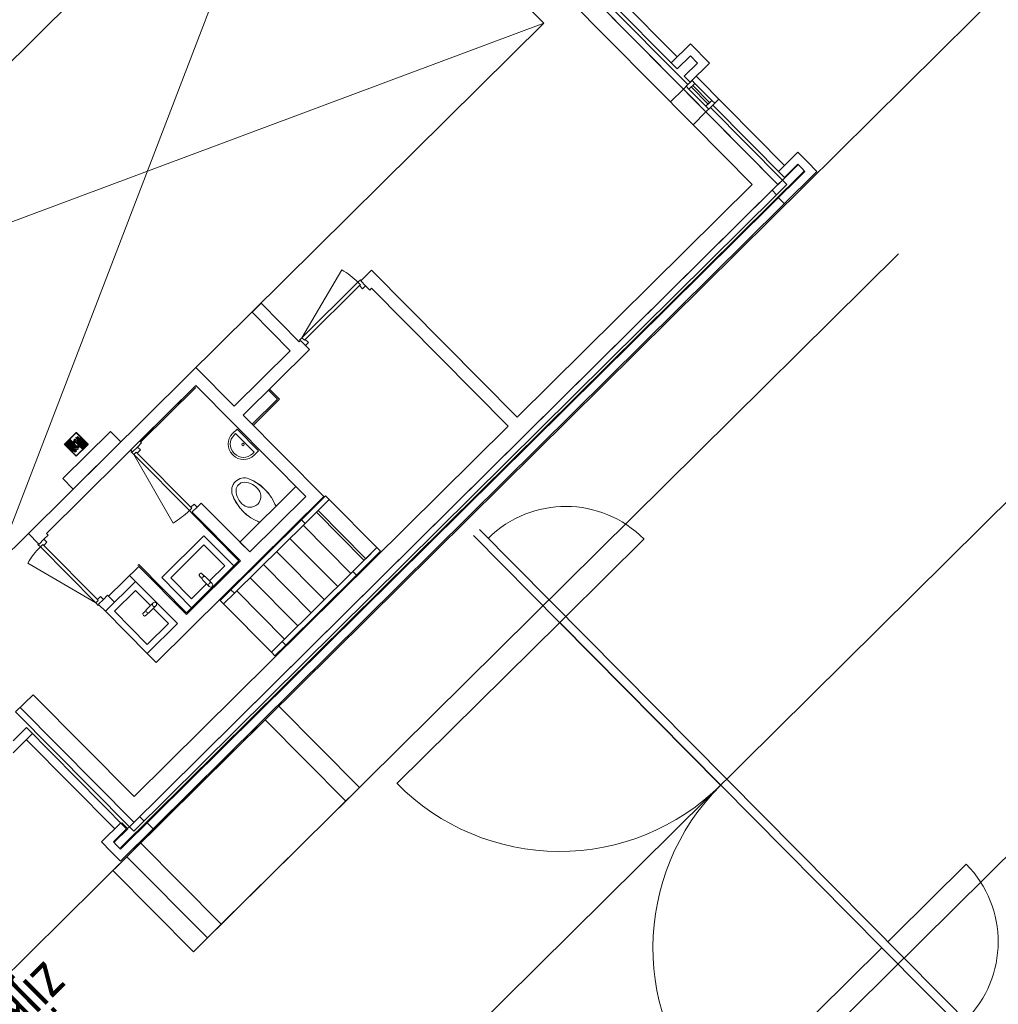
# Model space of a CAD drawing. Header units: metres. Extents: x 135839.8 to 135883.6, y 458209 to 458254.1.
# Tile 16 of 18: x 135847.6 to 135859.1, y 458234.2 to 458245.8. Entities that reach past the tile are written whole.
import ezdxf

# ---------------------------------------------------------------- set-up
doc = ezdxf.new("R2010")
doc.units = ezdxf.units.M
doc.header["$MEASUREMENT"] = 0
doc.layers.get('Defpoints').update_dxf_attribs({"color": 251, "lineweight": 5})
for name, color, linetype, lineweight in [('22_Metselwerk', 7, 'Continuous', 5), ('25_Metaalconstructiewerk', 7, 'Continuous', 5), ('30_Kozijnen-ramen-deuren', 7, 'Continuous', 5), ('51_Binnenriolering', 7, 'Continuous', 5), ('57_Technische inrichting', 7, 'Continuous', 5)]:
    doc.layers.add(name, color=color, linetype=linetype, lineweight=lineweight)
doc.styles.add('02_100', font='arial.ttf', dxfattribs={"width": 0.8, "height": 250})

# ---------------------------------------------------------------- blocks, each defined once
blk = doc.blocks.new('74_OOA_toilet_hangend - 74_OOA_toilet_hangend-471680-begane grond TO')
at = {"layer": '51_Binnenriolering'}
for p, q in [((-174, 129), (-170, 116)), ((170, 116), (174, 129)), ((-144, 27), (-136, 0)), ((136, 0), (144, 27))]:
    blk.add_line(p, q, dxfattribs=at)
at = {"layer": '51_Binnenriolering', "flags": 128}
for points in [[(-174, 129), (-178, 151), (-181, 173), (-182, 196), (-183, 218), (-183, 240), (-182, 263), (-181, 285), (-178, 307), (-174, 329), (-170, 351), (-165, 373), (-159, 394), (-152, 415), (-144, 436), (-136, 455)], [(136, 455), (144, 434), (152, 413), (159, 392), (165, 371), (170, 349), (175, 327), (178, 305), (181, 283), (182, 261), (183, 238), (183, 216), (182, 194), (180, 171), (178, 149), (174, 129)]]:
    blk.add_lwpolyline(points, dxfattribs=at)
at = {"layer": '51_Binnenriolering'}
for centre, radius, start, end in [((1, 394), 150, 90.5311, 156.2031), ((91, 312), 220, 135.6026, 189.0939), ((-8, 409), 81.6, 84.1645, 135.6026), ((-1, 394), 150, 23.7969, 89.4689), ((8, 409), 81.6, 44.3974, 95.8355), ((-91, 312), 220, 350.9061, 44.3974), ((375, 230), 558, 156.2031, 204.2863), ((375, 230), 558, 164.4876, 167.239), ((-375, 230), 558, 335.7137, 23.7969), ((-375, 230), 558, 12.761, 15.5124), ((375, 230), 558, 172.7736, 176.0676), ((0, 297), 128, 189.0939, 222.4453), ((0, 297), 128, 269.9985, 350.9061), ((-375, 230), 558, 3.9324, 7.2264), ((375, 230), 558, 181.0613, 184.5809), ((375, 230), 558, 189.3511, 190.3591), ((0, 297), 128, 222.4453, 270.0015), ((-375, 230), 558, 349.6409, 350.6489), ((-375, 230), 558, 355.4191, 358.9387)]:
    blk.add_arc(centre, radius, start, end, dxfattribs=at)
blk = doc.blocks.new('74_OOA_wastafel_fontein - 74_OOA_wastafel_fontein-471681-begane grond TO')
at = {"layer": '51_Binnenriolering'}
for p, q in [((-5, 250), (5, 250)), ((-5, 225), (5, 225)), ((-180, 0), (-180, 75)), ((180, 0), (-180, 0)), ((-155, 50), (-155, 75)), ((155, 50), (-155, 50)), ((155, 75), (155, 50)), ((180, 75), (180, 0))]:
    blk.add_line(p, q, dxfattribs=at)
for centre, radius, start, end in [((-5, 75), 175, 90, 180), ((5, 75), 175, 360, 90), ((-5, 75), 150, 90, 180), ((5, 75), 150, 360, 90), ((0, 79), 15, 360, 180), ((0, 79), 15, 180, 360)]:
    blk.add_arc(centre, radius, start, end, dxfattribs=at)
blk = doc.blocks.new('74_OOA_wastafel_700 - 74_OOA_wastafel_700-1379521-begane grond TO')
at = {"layer": '51_Binnenriolering'}
for p, q in [((350, 500), (-350, 500)), ((-275, 425), (275, 425)), ((-275, 75), (-275, 425)), ((275, 425), (275, 75)), ((-25, 138), (-25, 33)), ((-20, 206), (-20, 188)), ((20, 188), (20, 206)), ((25, 33), (25, 138)), ((-25, 75), (-275, 75)), ((275, 75), (25, 75))]:
    blk.add_line(p, q, dxfattribs=at)
at = {"layer": '51_Binnenriolering', "flags": 128}
for points in [[(-20, 188), (-20, 184), (-20, 180), (-20, 176), (-20, 172), (-20, 168), (-20, 163), (-20, 159), (-20, 155), (-20, 153)], [(20, 153), (20, 155), (20, 159), (20, 163), (20, 167), (20, 171), (20, 176), (20, 180), (20, 184), (20, 187), (20, 188)]]:
    blk.add_lwpolyline(points, dxfattribs=at)
at = {"layer": '51_Binnenriolering'}
for centre, start, end in [((0, 138), 360, 180), ((0, 33), 360, 180), ((0, 33), 180, 360)]:
    blk.add_arc(centre, 25, start, end, dxfattribs=at)
for major_axis, start_param, end_param in [((-20, 0), 4.712389, 6.283185), ((20, 0), 0, 1.570796)]:
    blk.add_ellipse((0, 206), major_axis=major_axis, ratio=0.5, start_param=start_param, end_param=end_param, dxfattribs=at)
blk = doc.blocks.new('74_OOA_wastafel_700 - 74_OOA_wastafel_700-V19-begane grond TO')
at = {"layer": '51_Binnenriolering'}
for p, q in [((350, 500), (-350, 500)), ((-350, 500), (-350, 0)), ((350, 0), (350, 500)), ((-275, 425), (275, 425)), ((-275, 75), (-275, 425)), ((275, 425), (275, 75)), ((-25, 138), (-25, 33)), ((-20, 206), (-20, 188)), ((20, 188), (20, 206)), ((25, 33), (25, 138)), ((-25, 75), (-275, 75)), ((275, 75), (25, 75))]:
    blk.add_line(p, q, dxfattribs=at)
at = {"layer": '51_Binnenriolering', "flags": 128}
for points in [[(-20, 188), (-20, 184), (-20, 180), (-20, 176), (-20, 172), (-20, 168), (-20, 163), (-20, 159), (-20, 155), (-20, 153)], [(20, 153), (20, 155), (20, 159), (20, 163), (20, 167), (20, 171), (20, 176), (20, 180), (20, 184), (20, 187), (20, 188)]]:
    blk.add_lwpolyline(points, dxfattribs=at)
at = {"layer": '51_Binnenriolering'}
for centre, start, end in [((0, 138), 360, 180), ((0, 33), 360, 180), ((0, 33), 180, 360)]:
    blk.add_arc(centre, 25, start, end, dxfattribs=at)
for major_axis, start_param, end_param in [((-20, 0), 4.712389, 6.283185), ((20, 0), 0, 1.570796)]:
    blk.add_ellipse((0, 206), major_axis=major_axis, ratio=0.5, start_param=start_param, end_param=end_param, dxfattribs=at)
blk = doc.blocks.new('M_Fire Hose Reel_F_MEPcontent_Chubb Fire _ Security_Pictogram - Pictogram-V76-begane grond TO')
at = {"layer": '57_Technische inrichting'}
for p, q in [((-100, 2), (-100, 198)), ((-100, 2), (-100, 198)), ((-98, 200), (98, 200)), ((-98, 200), (98, 200)), ((-96, 196), (-96, 4)), ((96, 196), (-96, 196)), ((-96, 196), (96, 196)), ((-96, 4), (-96, 196)), ((96, 196), (-96, 196)), ((-96, 196), (-96, 4)), ((-96, 4), (-96, 196)), ((-96, 196), (96, 196)), ((-87, 15), (-87, 117)), ((-87, 117), (-87, 15)), ((-81, 113), (-81, 131)), ((-81, 131), (-81, 113)), ((-78, 117), (-78, 15)), ((-78, 113), (-78, 117)), ((-76, 139), (-76, 154)), ((-76, 154), (-67, 154)), ((-67, 154), (-76, 154)), ((-76, 154), (-76, 113)), ((-76, 134), (-76, 139)), ((-76, 139), (-67, 139)), ((-67, 139), (-76, 139)), ((-67, 134), (-76, 134)), ((-76, 19), (-76, 134)), ((-76, 134), (-67, 134)), ((-67, 154), (-67, 139)), ((-67, 113), (-67, 154)), ((-67, 139), (-67, 134)), ((-67, 134), (-67, 19)), ((-21, 15), (-21, 117)), ((-21, 117), (-21, 113)), ((-20, 135), (-8, 135)), ((-8, 135), (-20, 135)), ((-8, 133), (-20, 133)), ((-20, 133), (-8, 133)), ((-12, 117), (-12, 15)), ((-12, 67), (-12, 117)), ((-8, 135), (-8, 147)), ((-8, 147), (-8, 135)), ((-8, 121), (-8, 133)), ((-8, 133), (-8, 121)), ((-6, 147), (-6, 135)), ((-6, 135), (-6, 147)), ((-6, 135), (6, 135)), ((6, 135), (-6, 135)), ((6, 133), (-6, 133)), ((-6, 133), (-6, 121)), ((-6, 121), (-6, 133)), ((-6, 133), (6, 133)), ((8, 135), (12, 135)), ((12, 135), (8, 135)), ((12, 133), (8, 133)), ((8, 133), (12, 133)), ((12, 83), (12, 185)), ((12, 185), (12, 135)), ((12, 135), (12, 133)), ((12, 133), (12, 83)), ((21, 185), (21, 83)), ((21, 181), (21, 185)), ((21, 181), (23, 181)), ((21, 87), (21, 181)), ((23, 181), (21, 181)), ((23, 181), (23, 87)), ((23, 87), (23, 181)), ((32, 181), (34, 181)), ((32, 87), (32, 181)), ((32, 181), (32, 87)), ((34, 181), (32, 181)), ((34, 181), (34, 87)), ((34, 87), (34, 181)), ((43, 181), (45, 181)), ((43, 87), (43, 181)), ((43, 181), (43, 87)), ((45, 181), (43, 181)), ((45, 181), (45, 87)), ((45, 87), (45, 181)), ((54, 181), (56, 181)), ((54, 87), (54, 181)), ((54, 181), (54, 87)), ((56, 181), (54, 181)), ((56, 181), (56, 87)), ((56, 87), (56, 181)), ((65, 181), (67, 181)), ((65, 87), (65, 181)), ((65, 181), (65, 87)), ((67, 181), (65, 181)), ((67, 181), (67, 87)), ((67, 66), (67, 181)), ((76, 181), (78, 181)), ((76, 87), (76, 181)), ((76, 181), (76, 66)), ((78, 181), (76, 181)), ((78, 83), (78, 185)), ((78, 185), (78, 181)), ((78, 181), (78, 87)), ((83, 179), (83, 159)), ((83, 159), (83, 179)), ((83, 132), (83, 115)), ((83, 115), (83, 132)), ((87, 185), (87, 83)), ((87, 83), (87, 185)), ((96, 4), (96, 196)), ((96, 196), (96, 4)), ((96, 4), (96, 196)), ((96, 196), (96, 4)), ((100, 198), (100, 2)), ((100, 198), (100, 2)), ((-96, 4), (96, 4)), ((96, 4), (-96, 4)), ((-96, 4), (96, 4)), ((96, 4), (-96, 4)), ((-83, 68), (-83, 85)), ((-83, 85), (-83, 68)), ((-83, 21), (-83, 41)), ((-83, 41), (-83, 21)), ((-78, 19), (-78, 113)), ((-78, 113), (-76, 113)), ((-76, 113), (-78, 113)), ((-76, 19), (-78, 19)), ((-78, 15), (-78, 19)), ((-78, 19), (-76, 19)), ((-76, 113), (-76, 19)), ((-67, 19), (-67, 113)), ((-67, 113), (-65, 113)), ((-65, 113), (-67, 113)), ((-65, 19), (-67, 19)), ((-67, 19), (-65, 19)), ((-65, 113), (-65, 19)), ((-65, 19), (-65, 113)), ((-56, 19), (-56, 113)), ((-56, 113), (-54, 113)), ((-56, 113), (-56, 19)), ((-54, 113), (-56, 113)), ((-54, 19), (-56, 19)), ((-56, 19), (-54, 19)), ((-54, 113), (-54, 19)), ((-54, 19), (-54, 113)), ((-45, 19), (-45, 113)), ((-45, 113), (-43, 113)), ((-45, 113), (-45, 19)), ((-43, 113), (-45, 113)), ((-43, 19), (-45, 19)), ((-45, 19), (-43, 19)), ((-43, 113), (-43, 19)), ((-43, 19), (-43, 113)), ((-34, 19), (-34, 113)), ((-34, 113), (-32, 113)), ((-34, 113), (-34, 19)), ((-32, 113), (-34, 113)), ((-32, 19), (-34, 19)), ((-34, 19), (-32, 19)), ((-32, 113), (-32, 19)), ((-32, 19), (-32, 113)), ((-23, 19), (-23, 113)), ((-23, 113), (-21, 113)), ((-23, 113), (-23, 19)), ((-21, 113), (-23, 113)), ((-21, 19), (-23, 19)), ((-23, 19), (-21, 19)), ((-21, 113), (-21, 19)), ((-21, 19), (-21, 15)), ((-12, 65), (-12, 67)), ((-12, 67), (-8, 67)), ((-8, 67), (-12, 67)), ((-8, 65), (-12, 65)), ((-12, 15), (-12, 65)), ((-12, 65), (-8, 65)), ((-6, 67), (6, 67)), ((6, 67), (-6, 67)), ((6, 65), (-6, 65)), ((-6, 65), (6, 65)), ((6, 67), (6, 79)), ((6, 79), (6, 67)), ((6, 53), (6, 65)), ((6, 65), (6, 53)), ((8, 79), (8, 67)), ((8, 67), (8, 79)), ((8, 67), (20, 67)), ((20, 67), (8, 67)), ((8, 65), (8, 53)), ((20, 65), (8, 65)), ((8, 53), (8, 65)), ((8, 65), (20, 65)), ((23, 87), (21, 87)), ((21, 83), (21, 87)), ((21, 87), (23, 87)), ((34, 87), (32, 87)), ((32, 87), (34, 87)), ((45, 87), (43, 87)), ((43, 87), (45, 87)), ((56, 87), (54, 87)), ((54, 87), (56, 87)), ((67, 87), (65, 87)), ((65, 87), (67, 87)), ((67, 87), (67, 46)), ((67, 66), (76, 66)), ((67, 61), (67, 66)), ((76, 66), (67, 66)), ((76, 61), (67, 61)), ((67, 61), (76, 61)), ((67, 46), (67, 61)), ((76, 46), (67, 46)), ((67, 46), (76, 46)), ((78, 87), (76, 87)), ((76, 46), (76, 87)), ((76, 87), (78, 87)), ((76, 66), (76, 61)), ((76, 61), (76, 46)), ((78, 87), (78, 83)), ((81, 87), (81, 69)), ((81, 69), (81, 87)), ((98, 0), (-98, 0)), ((98, 0), (-98, 0))]:
    blk.add_line(p, q, dxfattribs=at)
for centre, radius, start, end in [((-98, 198), 2, 90, 180), ((-98, 198), 2, 90, 180), ((-83, 117), 4.25, 0, 180), ((-83, 117), 4.25, 0, 180), ((-177, 310), 203, 298.147, 302.1223), ((-177, 310), 203, 298.147, 302.1223), ((-110, 168), 62, 297.2337, 320.043), ((-110, 168), 62, 297.2337, 320.043), ((-82, 159), 24.4, 302.1223, 337.8777), ((-82, 159), 24.4, 302.1223, 337.8777), ((-61, 113), 4.25, 360, 180), ((-61, 113), 4.25, 0, 180), ((-88, 150), 34.1, 320.043, 349.957), ((-88, 150), 34.1, 320.043, 349.957), ((-90, 162), 32.9, 337.8777, 2.9333), ((-90, 162), 32.9, 337.8777, 2.9333), ((-88, 150), 34.1, 349.957, 24.043), ((-88, 150), 34.1, 349.957, 24.043), ((-50, 113), 4.25, 0, 180), ((-50, 113), 4.25, 0, 180), ((-38, 113), 4.25, 0, 180), ((-38, 113), 4.25, 0, 180), ((-27, 113), 4.25, 0, 180), ((-27, 113), 4.25, 0, 180), ((-7, 134), 15.3, 4.7802, 355.2198), ((-7, 134), 15.3, 4.7802, 355.2198), ((-16, 117), 4.25, 0, 180), ((-16, 117), 4.25, 360, 180), ((-7, 134), 12.8, 95.7392, 174.2608), ((-7, 134), 12.7, 95.7392, 174.2608), ((-7, 134), 12.8, 185.7392, 264.2608), ((-7, 134), 12.8, 185.7392, 264.2608), ((-7, 134), 12.8, 5.7392, 84.2608), ((-7, 134), 12.8, 5.7392, 84.2608), ((-7, 134), 12.8, 275.7392, 354.2608), ((-7, 134), 12.8, 275.7392, 354.2608), ((16, 185), 4.25, 0, 180), ((16, 185), 4.25, 360, 180), ((27, 181), 4.25, 0, 180), ((27, 181), 4.25, 0, 180), ((38, 181), 4.25, 0, 180), ((38, 181), 4.25, 0, 180), ((50, 181), 4.25, 0, 180), ((50, 181), 4.25, 0, 180), ((61, 181), 4.25, 0, 180), ((61, 181), 4.25, 0, 180), ((72, 181), 4.25, 0, 180), ((72, 181), 4.25, 0, 180), ((83, 185), 4.25, 0, 180), ((83, 185), 4.25, 360, 180), ((98, 198), 2, 0, 90), ((98, 198), 2, 360, 90), ((-98, 2), 2, 180, 270), ((-98, 2), 2, 180, 270), ((-83, 15), 4.25, 180, 360), ((-83, 15), 4.25, 180, 360), ((-72, 19), 4.25, 180, 360), ((-72, 19), 4.25, 180, 0), ((-61, 19), 4.25, 180, 360), ((-61, 19), 4.25, 180, 360), ((-50, 19), 4.25, 180, 360), ((-50, 19), 4.25, 180, 0), ((-38, 19), 4.25, 180, 360), ((-38, 19), 4.25, 180, 360), ((-27, 19), 4.25, 180, 360), ((-27, 19), 4.25, 180, 0), ((-16, 15), 4.25, 180, 360), ((-16, 15), 4.25, 180, 360), ((7, 66), 15.3, 184.7802, 175.2198), ((7, 66), 15.3, 184.7802, 175.2198), ((7, 66), 12.8, 95.7392, 174.2608), ((7, 66), 12.8, 95.7392, 174.2608), ((7, 66), 12.8, 185.7392, 264.2608), ((7, 66), 12.8, 185.7392, 264.2608), ((7, 66), 12.8, 5.7392, 84.2608), ((7, 66), 12.8, 5.7392, 84.2608), ((7, 66), 12.8, 275.7392, 354.2608), ((7, 66), 12.7, 275.7392, 354.2608), ((16, 83), 4.25, 180, 0), ((16, 83), 4.25, 180, 360), ((27, 87), 4.25, 180, 0), ((27, 87), 4.25, 180, 360), ((38, 87), 4.25, 180, 0), ((38, 87), 4.25, 180, 360), ((50, 87), 4.25, 180, 0), ((50, 87), 4.25, 180, 360), ((88, 50), 34.1, 169.957, 204.043), ((88, 50), 34.1, 169.957, 204.043), ((88, 50), 34.1, 140.043, 169.957), ((88, 50), 34.1, 140.043, 169.957), ((61, 87), 4.25, 180, 0), ((61, 87), 4.25, 180, 360), ((90, 38), 32.9, 157.8777, 182.9333), ((90, 38), 32.9, 157.8777, 182.9333), ((82, 41), 24.4, 122.1223, 157.8777), ((82, 41), 24.4, 122.1223, 157.8777), ((110, 32), 62, 117.2337, 140.043), ((110, 32), 62, 117.2337, 140.043), ((177, -110), 203, 118.147, 122.1223), ((177, -110), 203, 118.147, 122.1223), ((83, 83), 4.25, 180, 0), ((83, 83), 4.25, 180, 360), ((98, 2), 2, 270, 360), ((98, 2), 2, 270, 360)]:
    blk.add_arc(centre, radius, start, end, dxfattribs=at)
for points, knots in [([(-83, 85), (-67, 87), (-58, 91), (-46, 98), (-40, 103), (-34, 111), (-27, 124)], [-0.1483154, -0.1483154, -0.1483154, -0.1483154, -0.1051889, -0.0707098, -0.0362076, 0, 0, 0, 0]), ([(-27, 124), (-28, 107), (-35, 97), (-40, 90), (-51, 79), (-64, 72), (-73, 69), (-83, 68)], [-0.2033812, -0.2033812, -0.2033812, -0.2033812, -0.1621024, -0.123457, -0.0815328, -0.0383761, 0, 0, 0, 0]), ([(-83, 68), (-73, 69), (-64, 72), (-51, 79), (-40, 90), (-35, 97), (-28, 107), (-27, 124)], [-0.2033812, -0.2033812, -0.2033812, -0.2033812, -0.165005, -0.1218484, -0.0799241, -0.0412788, 0, 0, 0, 0]), ([(-27, 124), (-34, 111), (-40, 103), (-46, 98), (-58, 91), (-67, 87), (-83, 85)], [-0.1483154, -0.1483154, -0.1483154, -0.1483154, -0.1121077, -0.0776055, -0.0431265, 0, 0, 0, 0]), ([(-82, 100), (-72, 105), (-62, 112), (-55, 126), (-47, 141), (-38, 154), (-19, 158)], [-0.2012767, -0.2012767, -0.2012767, -0.2012767, -0.1584234, -0.109633, -0.056787, 0, 0, 0, 0]), ([(-19, 158), (-33, 142), (-39, 128), (-44, 116), (-52, 107), (-63, 99), (-74, 98), (-82, 100)], [-0.217163, -0.217163, -0.217163, -0.217163, -0.1623414, -0.1181573, -0.0764761, -0.0360152, 0, 0, 0, 0]), ([(-82, 100), (-74, 98), (-63, 99), (-52, 107), (-44, 116), (-39, 128), (-33, 142), (-19, 158)], [-0.217163, -0.217163, -0.217163, -0.217163, -0.1811479, -0.140687, -0.0990058, -0.0548216, 0, 0, 0, 0]), ([(-19, 158), (-38, 154), (-47, 141), (-55, 126), (-62, 112), (-72, 105), (-82, 100)], [-0.2012767, -0.2012767, -0.2012767, -0.2012767, -0.1444897, -0.0916437, -0.0428533, 0, 0, 0, 0]), ([(10, 121), (20, 122), (28, 124), (37, 131), (42, 138), (53, 146), (65, 150), (73, 150), (83, 147)], [-0.2080524, -0.2080524, -0.2080524, -0.2080524, -0.1760149, -0.1450713, -0.1095061, -0.0712817, -0.0343694, 0, 0, 0, 0]), ([(83, 147), (73, 150), (65, 150), (53, 146), (42, 138), (37, 131), (28, 124), (20, 122), (10, 121)], [-0.2080524, -0.2080524, -0.2080524, -0.2080524, -0.173683, -0.1367707, -0.0985463, -0.0629811, -0.0320375, 0, 0, 0, 0]), ([(83, 147), (72, 144), (67, 140), (59, 135), (54, 129), (47, 122), (42, 119), (34, 117), (26, 116), (15, 118), (10, 121)], [-0.2157092, -0.2157092, -0.2157092, -0.2157092, -0.1863027, -0.1609674, -0.1319301, -0.1063495, -0.0809325, -0.0569643, -0.0275035, 0, 0, 0, 0]), ([(10, 121), (15, 118), (26, 116), (34, 117), (42, 119), (47, 122), (54, 129), (59, 135), (67, 140), (72, 144), (83, 147)], [-0.2157092, -0.2157092, -0.2157092, -0.2157092, -0.1882057, -0.1587448, -0.1347767, -0.1093597, -0.083779, -0.0547418, -0.0294065, 0, 0, 0, 0]), ([(27, 76), (28, 93), (35, 103), (40, 110), (51, 121), (64, 128), (73, 131), (83, 132)], [-0.2033812, -0.2033812, -0.2033812, -0.2033812, -0.1621024, -0.123457, -0.0815328, -0.0383761, 0, 0, 0, 0]), ([(83, 132), (73, 131), (64, 128), (51, 121), (40, 110), (35, 103), (28, 93), (27, 76)], [-0.2033812, -0.2033812, -0.2033812, -0.2033812, -0.165005, -0.1218484, -0.0799241, -0.0412788, 0, 0, 0, 0]), ([(29, 144), (34, 158), (44, 166), (55, 174), (68, 179), (83, 179)], [-0.1361348, -0.1361348, -0.1361348, -0.1361348, -0.0905288, -0.046007, 0, 0, 0, 0]), ([(83, 179), (68, 179), (55, 174), (44, 166), (34, 158), (29, 144)], [-0.1361348, -0.1361348, -0.1361348, -0.1361348, -0.0901278, -0.045606, 0, 0, 0, 0]), ([(83, 159), (74, 162), (63, 161), (49, 157), (38, 152), (29, 144)], [-0.1220411, -0.1220411, -0.1220411, -0.1220411, -0.0835114, -0.0425042, 0, 0, 0, 0]), ([(29, 144), (38, 152), (49, 157), (63, 161), (74, 162), (83, 159)], [-0.1220411, -0.1220411, -0.1220411, -0.1220411, -0.0795369, -0.0385297, 0, 0, 0, 0]), ([(-83, 53), (-72, 56), (-67, 60), (-59, 65), (-54, 71), (-47, 78), (-42, 81), (-34, 83), (-26, 84), (-15, 82), (-10, 79)], [-0.2157092, -0.2157092, -0.2157092, -0.2157092, -0.1863027, -0.1609674, -0.1319301, -0.1063495, -0.0809325, -0.0569643, -0.0275035, 0, 0, 0, 0]), ([(-10, 79), (-15, 82), (-26, 84), (-34, 83), (-42, 81), (-47, 78), (-54, 71), (-59, 65), (-67, 60), (-72, 56), (-83, 53)], [-0.2157092, -0.2157092, -0.2157092, -0.2157092, -0.1882057, -0.1587448, -0.1347767, -0.1093597, -0.083779, -0.0547418, -0.0294065, 0, 0, 0, 0]), ([(-10, 79), (-20, 78), (-28, 76), (-37, 69), (-42, 62), (-53, 54), (-65, 50), (-73, 50), (-83, 53)], [-0.2080524, -0.2080524, -0.2080524, -0.2080524, -0.1760149, -0.1450713, -0.1095061, -0.0712817, -0.0343694, 0, 0, 0, 0]), ([(-83, 53), (-73, 50), (-65, 50), (-53, 54), (-42, 62), (-37, 69), (-28, 76), (-20, 78), (-10, 79)], [-0.2080524, -0.2080524, -0.2080524, -0.2080524, -0.173683, -0.1367707, -0.0985463, -0.0629811, -0.0320375, 0, 0, 0, 0]), ([(-83, 41), (-74, 38), (-63, 39), (-49, 43), (-38, 48), (-29, 56)], [-0.1220411, -0.1220411, -0.1220411, -0.1220411, -0.0835114, -0.0425042, 0, 0, 0, 0]), ([(-29, 56), (-34, 42), (-44, 34), (-55, 26), (-68, 21), (-83, 21)], [-0.1361348, -0.1361348, -0.1361348, -0.1361348, -0.0905288, -0.046007, 0, 0, 0, 0]), ([(-83, 21), (-68, 21), (-55, 26), (-44, 34), (-34, 42), (-29, 56)], [-0.1361348, -0.1361348, -0.1361348, -0.1361348, -0.0901278, -0.045606, 0, 0, 0, 0]), ([(-29, 56), (-38, 48), (-49, 43), (-63, 39), (-74, 38), (-83, 41)], [-0.1220411, -0.1220411, -0.1220411, -0.1220411, -0.0795369, -0.0385297, 0, 0, 0, 0]), ([(19, 42), (33, 58), (39, 72), (44, 84), (52, 93), (63, 101), (74, 102), (82, 100)], [-0.217163, -0.217163, -0.217163, -0.217163, -0.1623414, -0.1181573, -0.0764761, -0.0360152, 0, 0, 0, 0]), ([(82, 100), (74, 102), (63, 101), (52, 93), (44, 84), (39, 72), (33, 58), (19, 42)], [-0.217163, -0.217163, -0.217163, -0.217163, -0.1811479, -0.140687, -0.0990058, -0.0548216, 0, 0, 0, 0]), ([(82, 100), (72, 95), (62, 88), (55, 74), (47, 59), (38, 46), (19, 42)], [-0.2012767, -0.2012767, -0.2012767, -0.2012767, -0.1584234, -0.109633, -0.056787, 0, 0, 0, 0]), ([(19, 42), (38, 46), (47, 59), (55, 74), (62, 88), (72, 95), (82, 100)], [-0.2012767, -0.2012767, -0.2012767, -0.2012767, -0.1444897, -0.0916437, -0.0428533, 0, 0, 0, 0]), ([(83, 115), (67, 113), (58, 109), (46, 102), (40, 97), (34, 89), (27, 76)], [-0.1483154, -0.1483154, -0.1483154, -0.1483154, -0.1051889, -0.0707098, -0.0362076, 0, 0, 0, 0]), ([(27, 76), (34, 89), (40, 97), (46, 102), (58, 109), (67, 113), (83, 115)], [-0.1483154, -0.1483154, -0.1483154, -0.1483154, -0.1121077, -0.0776055, -0.0431265, 0, 0, 0, 0])]:
    blk.add_open_spline(points, degree=3, knots=knots, dxfattribs=at)

msp = doc.modelspace()

# ---------------------------------------------------------------- linework, layer by layer
at = {"layer": '22_Metselwerk'}
for p, q in [((135855.669, 458244.696), (135850.261, 458250.155)), ((135850.261, 458250.155), (135855.402, 458244.966)), ((135850.259, 458249.853), (135855.517, 458244.545)), ((135855.329, 458245.344), (135854.555, 458246.126)), ((135855.455, 458245.018), (135854.456, 458246.027)), ((135854.484, 458246.055), (135855.328, 458245.203)), ((135855.258, 458245.274), (135855.485, 458245.499)), ((135855.711, 458245.272), (135855.485, 458245.499)), ((135855.328, 458245.203), (135855.485, 458245.358)), ((135855.485, 458245.358), (135855.569, 458245.272)), ((135855.569, 458245.272), (135855.413, 458245.118)), ((135855.483, 458245.046), (135855.711, 458245.272)), ((135855.413, 458245.118), (135855.483, 458245.046)), ((135856.596, 458244.065), (135855.554, 458245.117)), ((135855.25, 458244.815), (135855.402, 458244.966)), ((135855.402, 458244.966), (135855.455, 458245.018)), ((135855.402, 458244.966), (135856.517, 458243.839)), ((135855.822, 458244.847), (135855.751, 458244.776)), ((135855.722, 458244.748), (135855.669, 458244.696)), ((135856.57, 458243.892), (135855.722, 458244.748)), ((135855.751, 458244.776), (135856.595, 458243.924)), ((135855.669, 458244.696), (135855.517, 458244.545)), ((135856.517, 458243.839), (135855.669, 458244.696)), ((135855.517, 458244.545), (135856.214, 458243.841)), ((135856.752, 458244.22), (135856.525, 458243.995)), ((135856.865, 458244.107), (135856.752, 458244.22)), ((135856.595, 458243.924), (135856.751, 458244.079)), ((135856.751, 458244.079), (135856.794, 458244.036)), ((135856.794, 458244.036), (135856.836, 458243.994)), ((135856.977, 458243.993), (135856.865, 458244.107)), ((135856.836, 458243.994), (135848.765, 458235.999)), ((135848.765, 458236.013), (135856.822, 458243.994)), ((135848.765, 458235.858), (135856.977, 458243.993)), ((135848.869, 458236.264), (135856.517, 458243.839)), ((135856.214, 458243.841), (135853.442, 458241.095)), ((135856.57, 458243.892), (135856.45, 458243.773)), ((135856.502, 458243.719), (135856.623, 458243.839)), ((135856.517, 458243.839), (135856.57, 458243.892)), ((135856.623, 458243.839), (135856.57, 458243.892)), ((135856.45, 458243.773), (135848.869, 458236.264)), ((135848.922, 458236.21), (135856.502, 458243.719)), ((135856.45, 458243.773), (135856.502, 458243.719)), ((135856.502, 458243.719), (135856.45, 458243.773)), ((135856.516, 458243.691), (135856.594, 458243.613)), ((135856.594, 458243.613), (135856.516, 458243.691)), ((135851.725, 458242.828), (135851.602, 458242.707)), ((135853.442, 458241.095), (135851.725, 458242.828)), ((135851.654, 458242.644), (135851.703, 458242.595)), ((135851.703, 458242.595), (135851.724, 458242.616)), ((135851.724, 458242.616), (135853.336, 458240.989)), ((135850.422, 458242.439), (135850.316, 458242.333)), ((135850.872, 458241.984), (135850.422, 458242.439)), ((135850.316, 458242.333), (135850.766, 458241.878)), ((135850.883, 458241.994), (135850.872, 458241.984)), ((135850.994, 458241.893), (135850.945, 458241.942)), ((135850.766, 458241.878), (135850.105, 458241.224)), ((135850.211, 458241.117), (135850.994, 458241.893)), ((135849.655, 458241.679), (135849.548, 458241.573)), ((135850.105, 458241.224), (135849.655, 458241.679)), ((135849.548, 458241.574), (135847.679, 458239.723)), ((135849.548, 458241.573), (135849.548, 458241.574)), ((135847.891, 458239.722), (135849.653, 458241.467)), ((135849.653, 458241.467), (135848.998, 458240.818)), ((135849.008, 458240.807), (135849.653, 458241.446)), ((135849.664, 458241.456), (135849.653, 458241.467)), ((135849.664, 458241.456), (135850.949, 458240.159)), ((135850.509, 458241.413), (135850.615, 458241.306)), ((135850.64, 458241.306), (135850.522, 458241.426)), ((135850.615, 458241.306), (135850.316, 458241.011)), ((135850.329, 458240.998), (135850.64, 458241.306)), ((135851.161, 458240.158), (135850.211, 458241.117)), ((135853.336, 458240.989), (135848.924, 458236.619)), ((135848.964, 458240.743), (135849.013, 458240.791)), ((135849.013, 458240.791), (135848.992, 458240.813)), ((135848.998, 458240.818), (135849.008, 458240.807)), ((135848.886, 458240.707), (135848.902, 458240.691)), ((135848.902, 458240.691), (135848.886, 458240.707)), ((135848.886, 458240.686), (135848.891, 458240.68)), ((135848.891, 458240.68), (135848.894, 458240.683)), ((135849.186, 458238.202), (135851.161, 458240.158)), ((135849.716, 458240.082), (135849.667, 458240.034)), ((135850.288, 458239.505), (135849.716, 458240.082)), ((135850.949, 458240.159), (135850.288, 458239.505)), ((135849.606, 458239.964), (135849.604, 458239.961)), ((135849.604, 458239.961), (135850.16, 458239.399)), ((135849.614, 458239.972), (135850.181, 458239.399)), ((135850.181, 458239.399), (135849.614, 458239.972)), ((135847.679, 458239.723), (135847.799, 458239.602)), ((135847.861, 458239.654), (135847.91, 458239.703)), ((135847.91, 458239.703), (135847.891, 458239.722)), ((135850.181, 458239.399), (135849.542, 458238.766)), ((135849.542, 458238.766), (135850.181, 458239.399)), ((135850.16, 458239.399), (135849.542, 458238.787)), ((135848.979, 458239.334), (135848.624, 458238.982)), ((135848.979, 458239.355), (135848.968, 458239.345)), ((135849.542, 458238.787), (135848.979, 458239.355)), ((135849.542, 458238.766), (135848.979, 458239.334)), ((135848.979, 458239.334), (135849.542, 458238.766)), ((135848.588, 458238.806), (135848.943, 458239.158)), ((135848.872, 458239.229), (135849.435, 458238.66)), ((135848.613, 458238.994), (135848.564, 458238.945)), ((135848.613, 458238.994), (135848.694, 458238.911)), ((135848.511, 458238.883), (135848.588, 458238.806)), ((135849.435, 458238.66), (135849.08, 458238.308)), ((135849.08, 458238.308), (135849.186, 458238.202)), ((135847.734, 458237.82), (135847.528, 458237.617)), ((135848.924, 458236.619), (135847.734, 458237.82)), ((135847.582, 458237.67), (135848.922, 458236.316)), ((135847.528, 458237.617), (135848.869, 458236.264)), ((135847.655, 458237.433), (135847.498, 458237.278)), ((135848.837, 458236.239), (135847.655, 458237.433)), ((135847.498, 458237.136), (135847.725, 458237.362)), ((135847.654, 458237.291), (135848.696, 458236.24)), ((135848.99, 458236.383), (135849.043, 458236.33)), ((135849.043, 458236.33), (135848.99, 458236.383)), ((135848.767, 458236.31), (135848.539, 458236.085)), ((135848.774, 458236.303), (135848.781, 458236.31)), ((135848.851, 458236.239), (135848.781, 458236.31)), ((135848.869, 458236.264), (135848.922, 458236.21)), ((135849.071, 458236.316), (135849.148, 458236.238)), ((135849.148, 458236.238), (135849.071, 458236.316)), ((135848.681, 458236.084), (135848.837, 458236.239)), ((135848.851, 458236.239), (135848.695, 458236.084)), ((135848.539, 458236.085), (135848.652, 458235.971)), ((135848.723, 458236.042), (135848.681, 458236.084)), ((135848.765, 458235.999), (135848.723, 458236.042)), ((135848.652, 458235.971), (135848.765, 458235.858))]:
    msp.add_line(p, q, dxfattribs=at)
at = {"layer": '25_Metaalconstructiewerk'}
for p, q in [((135856.755, 458244.075), (135856.57, 458243.892)), ((135848.869, 458236.264), (135848.848, 458236.243))]:
    msp.add_line(p, q, dxfattribs=at)
at = {"layer": '30_Kozijnen-ramen-deuren'}
for p, q in [((135844.407, 458242.253), (135850.872, 458248.657)), ((135847.293, 458239.34), (135850.872, 458248.657)), ((135850.872, 458248.657), (135853.758, 458245.744)), ((135844.407, 458242.253), (135853.758, 458245.744)), ((135853.758, 458245.744), (135849.548, 458241.574)), ((135855.468, 458244.964), (135855.668, 458244.762)), ((135855.512, 458245.007), (135855.494, 458244.99)), ((135855.494, 458244.99), (135855.694, 458244.788)), ((135855.712, 458244.806), (135855.512, 458245.007)), ((135855.538, 458245.033), (135855.738, 458244.832)), ((135855.738, 458244.832), (135855.668, 458244.762)), ((135855.668, 458244.762), (135855.702, 458244.728)), ((135855.694, 458244.788), (135855.712, 458244.806)), ((135855.702, 458244.728), (135855.772, 458244.798)), ((135855.772, 458244.798), (135855.738, 458244.832)), ((135850.905, 458242.031), (135851.373, 458242.834)), ((135851.565, 458242.686), (135850.905, 458242.031)), ((135850.943, 458242.013), (135851.583, 458242.647)), ((135851.594, 458242.714), (135851.565, 458242.686)), ((135851.565, 458242.686), (135851.593, 458242.657)), ((135851.593, 458242.657), (135851.583, 458242.647)), ((135851.583, 458242.647), (135851.619, 458242.61)), ((135851.602, 458242.707), (135851.594, 458242.714)), ((135851.597, 458242.702), (135851.602, 458242.707)), ((135851.654, 458242.644), (135851.597, 458242.702)), ((135851.619, 458242.61), (135851.654, 458242.644)), ((135850.905, 458242.031), (135850.875, 458242.002)), ((135850.875, 458242.002), (135850.883, 458241.994)), ((135850.883, 458241.994), (135850.888, 458241.999)), ((135850.888, 458241.999), (135850.945, 458241.942)), ((135850.933, 458242.003), (135850.905, 458242.031)), ((135850.943, 458242.013), (135850.933, 458242.003)), ((135850.98, 458241.976), (135850.943, 458242.013)), ((135850.945, 458241.942), (135850.98, 458241.976)), ((135848.646, 458240.927), (135848.085, 458240.371)), ((135848.77, 458240.803), (135848.646, 458240.927)), ((135848.208, 458240.247), (135848.77, 458240.803)), ((135848.894, 458240.683), (135848.902, 458240.691)), ((135848.923, 458240.654), (135848.894, 458240.683)), ((135848.902, 458240.691), (135848.907, 458240.686)), ((135848.907, 458240.686), (135848.964, 458240.743)), ((135848.951, 458240.682), (135848.923, 458240.654)), ((135848.962, 458240.671), (135848.951, 458240.682)), ((135848.999, 458240.708), (135848.962, 458240.671)), ((135848.962, 458240.671), (135849.595, 458240.032)), ((135848.964, 458240.743), (135848.999, 458240.708)), ((135848.923, 458240.654), (135849.384, 458239.846)), ((135849.578, 458239.993), (135848.923, 458240.654)), ((135848.085, 458240.371), (135848.208, 458240.247)), ((135850.172, 458239.622), (135850.833, 458240.276)), ((135850.949, 458240.159), (135850.833, 458240.276)), ((135850.949, 458240.159), (135850.288, 458239.505)), ((135851.184, 458240.167), (135850.899, 458239.885)), ((135850.941, 458239.842), (135851.226, 458240.124)), ((135851.226, 458240.124), (135851.094, 458239.993)), ((135851.226, 458240.124), (135851.184, 458240.167)), ((135851.789, 458239.556), (135851.226, 458240.124)), ((135849.578, 458239.993), (135849.606, 458240.021)), ((135849.606, 458239.964), (135849.578, 458239.993)), ((135849.595, 458240.032), (135849.632, 458240.069)), ((135849.606, 458240.021), (135849.595, 458240.032)), ((135849.614, 458239.972), (135849.606, 458239.964)), ((135849.667, 458240.034), (135849.609, 458239.977)), ((135849.609, 458239.977), (135849.614, 458239.972)), ((135849.632, 458240.069), (135849.667, 458240.034)), ((135851.638, 458239.406), (135851.075, 458239.975)), ((135851.638, 458239.406), (135851.075, 458239.975)), ((135851.094, 458239.993), (135851.657, 458239.425)), ((135850.067, 458239.06), (135850.899, 458239.885)), ((135850.899, 458239.885), (135850.941, 458239.842)), ((135850.941, 458239.842), (135850.109, 458239.018)), ((135851.482, 458239.252), (135850.919, 458239.82)), ((135847.679, 458239.723), (135847.293, 458239.34)), ((135847.861, 458239.654), (135847.804, 458239.597)), ((135847.859, 458239.583), (135847.896, 458239.619)), ((135847.896, 458239.619), (135847.861, 458239.654)), ((135850.288, 458239.505), (135850.172, 458239.622)), ((135851.326, 458239.097), (135850.763, 458239.665)), ((135847.799, 458239.602), (135847.791, 458239.594)), ((135847.791, 458239.594), (135847.82, 458239.565)), ((135847.804, 458239.597), (135847.799, 458239.602)), ((135847.82, 458239.565), (135847.848, 458239.593)), ((135847.82, 458239.565), (135848.474, 458238.904)), ((135847.848, 458239.593), (135847.859, 458239.583)), ((135848.492, 458238.943), (135847.859, 458239.583)), ((135851.169, 458238.942), (135850.606, 458239.51)), ((135851.789, 458239.556), (135851.504, 458239.274)), ((135851.546, 458239.231), (135851.831, 458239.513)), ((135851.657, 458239.425), (135851.789, 458239.556)), ((135851.831, 458239.513), (135851.789, 458239.556)), ((135848.474, 458238.904), (135847.671, 458239.373)), ((135851.013, 458238.787), (135850.45, 458239.355)), ((135850.672, 458238.449), (135851.504, 458239.274)), ((135851.504, 458239.274), (135851.546, 458239.231)), ((135850.857, 458238.632), (135850.294, 458239.201)), ((135851.546, 458239.231), (135850.714, 458238.407)), ((135849.939, 458238.934), (135850.067, 458239.06)), ((135850.067, 458239.06), (135850.109, 458239.018)), ((135850.7, 458238.477), (135850.137, 458239.046)), ((135848.503, 458238.933), (135848.474, 458238.904)), ((135848.529, 458238.98), (135848.492, 458238.943)), ((135848.492, 458238.943), (135848.503, 458238.933)), ((135848.506, 458238.888), (135848.564, 458238.945)), ((135848.564, 458238.945), (135848.529, 458238.98)), ((135849.981, 458238.891), (135849.939, 458238.934)), ((135850.109, 458239.018), (135849.981, 458238.891)), ((135848.474, 458238.904), (135848.503, 458238.875)), ((135848.503, 458238.875), (135848.511, 458238.883)), ((135848.511, 458238.883), (135848.506, 458238.888)), ((135850.544, 458238.323), (135849.981, 458238.891)), ((135850.544, 458238.323), (135850.672, 458238.449)), ((135850.714, 458238.407), (135850.586, 458238.28)), ((135850.672, 458238.449), (135850.714, 458238.407)), ((135850.586, 458238.28), (135850.544, 458238.323))]:
    msp.add_line(p, q, dxfattribs=at)
at = {"layer": '30_Kozijnen-ramen-deuren', "extrusion": (0, 0, -1)}
for p, q in [((135855.505, 458245.068), (135855.434, 458244.998)), ((135855.434, 458244.998), (135855.468, 458244.964)), ((135855.468, 458244.964), (135855.538, 458245.033)), ((135855.538, 458245.033), (135855.505, 458245.068))]:
    msp.add_line(p, q, dxfattribs=at)
at = {"layer": '30_Kozijnen-ramen-deuren'}
for centre, start, end in [((135850.905, 458242.031), 44.7283, 59.7283), ((135848.923, 458240.654), 299.7283, 314.7283), ((135848.474, 458238.904), 134.7283, 149.7283)]:
    msp.add_arc(centre, 0.93, start, end, dxfattribs=at)
at = {"layer": 'Defpoints'}
for points in [[(135867.152, 458254.05), (135839.757, 458226.914)], [(135870.196, 458250.978), (135842.8, 458223.841)], [(135849.696, 458234.859), (135857.938, 458243.023)], [(135855.916, 458236.823), (135855.916, 458236.823), (135855.916, 458236.823), (135852.997, 458239.77)], [(135853.946, 458238.669), (135853.946, 458238.669), (135853.946, 458238.669), (135852.926, 458239.699)], [(135853.944, 458238.672), (135854.015, 458238.742), (135854.938, 458239.657)], [(135853.883, 458230.632), (135862.125, 458238.796)], [(135853.944, 458238.672), (135852.025, 458236.772)], [(135855.844, 458236.754), (135853.944, 458238.672)], [(135855.846, 458236.751), (135853.946, 458238.669)], [(135851.42, 458236.566), (135851.583, 458236.728), (135850.633, 458237.687), (135850.47, 458237.526)], [(135851.256, 458236.405), (135851.42, 458236.566), (135850.47, 458237.526), (135850.306, 458237.364)], [(135850.274, 458237.332), (135849.002, 458236.072), (135849.952, 458235.113), (135851.224, 458236.373)], [(135851.224, 458236.373), (135851.583, 458236.728), (135851.583, 458236.728)], [(135855.844, 458236.754), (135857.744, 458234.835)], [(135855.916, 458236.823), (135855.916, 458236.823), (135855.916, 458236.823), (135858.835, 458233.876)], [(135849.952, 458235.113), (135849.789, 458234.951), (135848.839, 458235.91), (135849.002, 458236.072)], [(135849.789, 458234.951), (135849.626, 458234.789), (135848.676, 458235.748), (135848.839, 458235.91)], [(135857.815, 458234.906), (135857.886, 458234.976), (135858.738, 458235.821)], [(135857.744, 458234.835), (135855.826, 458232.935)], [(135857.744, 458234.835), (135857.744, 458234.835), (135857.744, 458234.835), (135858.764, 458233.805)]]:
    msp.add_lwpolyline(points, dxfattribs=at)
for centre, radius, start, end in [((135854.015, 458238.742), 1.3, 44.7283, 134.7283), ((135853.944, 458238.672), 2.7, 224.7283, 314.7283), ((135857.744, 458234.835), 2.7, 134.7283, 224.7283), ((135857.815, 458234.906), 1.3, 314.7283, 44.7283)]:
    msp.add_arc(centre, radius, start, end, dxfattribs=at)

# ---------------------------------------------------------------- block references
at = {"layer": '51_Binnenriolering'}
for name, p, xscale, yscale, zscale, rotation in [('74_OOA_wastafel_fontein - 74_OOA_wastafel_fontein-471681-begane grond TO', (135850.266, 458240.827), 0.001, 0.001, 0.001, 134.7283133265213), ('74_OOA_toilet_hangend - 74_OOA_toilet_hangend-471680-begane grond TO', (135850.502, 458239.949), 0.0009999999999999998, 0.0009999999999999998, 0.0009999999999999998, 44.72831332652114), ('74_OOA_wastafel_700 - 74_OOA_wastafel_700-V19-begane grond TO', (135849.851, 458239.093), 0.001, 0.001, 0.001, 44.72831332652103), ('74_OOA_wastafel_700 - 74_OOA_wastafel_700-1379521-begane grond TO', (135849.189, 458238.909), 0.001, 0.001, 0.001, 134.7283133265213)]:
    msp.add_blockref(name, p, dxfattribs=dict(at, xscale=xscale, yscale=yscale, zscale=zscale, rotation=rotation))
at = {"layer": '57_Technische inrichting', "extrusion": (0, 0, -1), "xscale": 0.001, "yscale": 0.001, "zscale": 0.001, "rotation": 135.2716866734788}
msp.add_blockref('M_Fire Hose Reel_F_MEPcontent_Chubb Fire _ Security_Pictogram - Pictogram-V76-begane grond TO', (-135848.172, 458240.845), dxfattribs=at)

# ---------------------------------------------------------------- texts
at = {"layer": 'Defpoints', "style": '02_100', "width": 0.8}
msp.add_text('zijkant penant', height=0.5, rotation=224.7283, dxfattribs=at).set_placement((135847.871, 458234.693))

doc.saveas('drawing.dxf')
